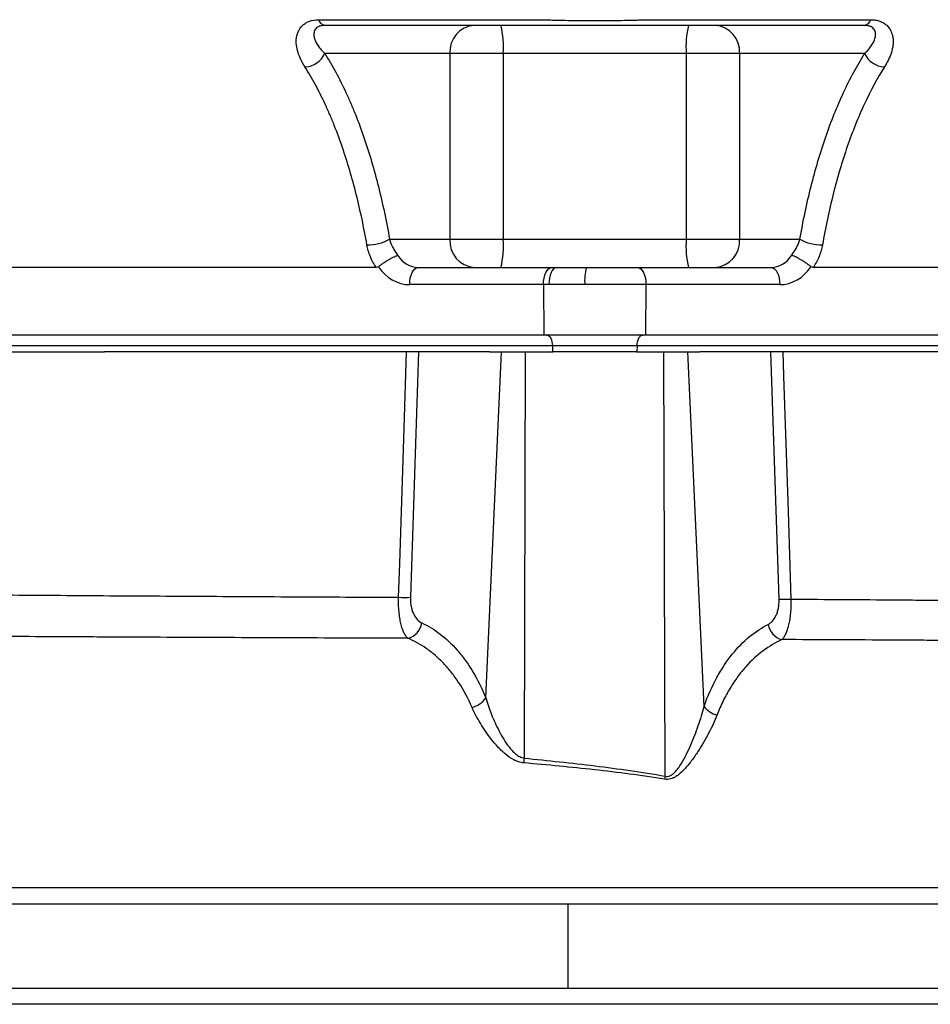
# Model space of a CAD drawing. Header units: millimetres. Extents: x 2169 to 3639, y 1062 to 4821.
# Tile 3 of 13: x 2634 to 2958, y 1537 to 1887. Entities that reach past the tile are written whole.
import ezdxf

# ---------------------------------------------------------------- set-up
doc = ezdxf.new("R2010")
doc.units = ezdxf.units.MM
doc.header["$LTSCALE"] = 2

msp = doc.modelspace()

# ---------------------------------------------------------------- linework, layer by layer
at = {"color": 7, "linetype": 'Continuous', "lineweight": 25}
for p, q in [((2740.58, 1887), (2820.35, 1887)), ((2856.9, 1887), (2936.67, 1887)), ((2787.18, 1874.98), (2742.78, 1874.98)), ((2787.18, 1874.98), (2787.18, 1808.98)), ((2806.13, 1874.98), (2787.18, 1874.98)), ((2871.12, 1874.98), (2806.13, 1874.98)), ((2806.13, 1874.98), (2806.13, 1808.98)), ((2890.06, 1874.98), (2871.12, 1874.98)), ((2871.12, 1874.98), (2871.12, 1808.98)), ((2934.47, 1874.98), (2890.06, 1874.98)), ((2890.06, 1874.98), (2890.06, 1808.98)), ((2765.77, 1808.98), (2787.18, 1808.98)), ((2787.18, 1808.98), (2806.13, 1808.98)), ((2806.13, 1808.98), (2871.12, 1808.98)), ((2871.12, 1808.98), (2890.06, 1808.98)), ((2890.06, 1808.98), (2911.47, 1808.98)), ((2761.05, 1798.98), (2490.67, 1798.98)), ((2775.93, 1798.98), (2823.41, 1798.98)), ((2823.41, 1798.98), (2825.05, 1798.98)), ((2825.05, 1798.98), (2835.7, 1798.98)), ((2835.7, 1798.98), (2853.83, 1798.98)), ((2853.83, 1798.98), (2901.32, 1798.98)), ((3186.57, 1798.98), (2916.2, 1798.98)), ((2820.41, 1792.88), (2772.93, 1792.88)), ((2820.41, 1792.88), (2820.57, 1774.98)), ((2822.37, 1792.88), (2820.41, 1792.88)), ((2835.12, 1792.88), (2822.37, 1792.88)), ((2856.83, 1792.88), (2835.12, 1792.88)), ((2856.83, 1792.88), (2856.67, 1774.98)), ((2904.31, 1792.88), (2856.83, 1792.88)), ((2820.57, 1774.98), (2431.57, 1774.98)), ((2856.67, 1774.98), (2820.57, 1774.98)), ((3245.67, 1774.98), (2856.67, 1774.98)), ((2823.58, 1771.12), (2434.58, 1771.12)), ((2853.66, 1771.12), (2823.58, 1771.12)), ((2823.58, 1771.12), (2823.62, 1768.98)), ((2853.66, 1771.12), (2853.62, 1768.98)), ((3242.66, 1771.12), (2853.66, 1771.12)), ((2593.66, 1768.98), (2664.58, 1768.98)), ((2801.26, 1768.98), (2664.58, 1768.98)), ((2776.05, 1768.98), (2773.18, 1681.83)), ((2799.94, 1646.09), (2805.52, 1768.98)), ((2801.26, 1768.98), (2805.52, 1768.98)), ((2805.52, 1768.98), (2814.04, 1768.98)), ((2813.65, 1624.67), (2814.04, 1768.98)), ((2814.04, 1768.98), (2823.76, 1768.98)), ((2853.48, 1768.98), (2823.76, 1768.98)), ((2853.48, 1768.98), (2863.2, 1768.98)), ((2863.61, 1618.28), (2863.2, 1768.98)), ((2863.2, 1768.98), (2871.73, 1768.98)), ((2877.44, 1643.06), (2871.73, 1768.98)), ((2871.73, 1768.98), (2875.98, 1768.98)), ((3012.66, 1768.98), (2875.98, 1768.98)), ((2904.09, 1681.18), (2901.19, 1768.98)), ((2421.4, 1572.98), (2829.1, 1572.98)), ((2829.1, 1572.98), (2829.1, 1542.98)), ((2829.1, 1572.98), (3213.32, 1572.98)), ((2320.68, 1542.98), (2829.1, 1542.98)), ((2829.1, 1542.98), (3213.32, 1542.98))]:
    msp.add_line(p, q, dxfattribs=at)
at = {"color": 7, "linetype": 'Continuous', "lineweight": 25, "flags": 128}
for points in [[(2772.93, 1792.88), (2772.98, 1794.07), (2773.14, 1795.21), (2773.42, 1796.26), (2773.79, 1797.19), (2774.25, 1797.95), (2774.77, 1798.52), (2775.34, 1798.87), (2775.93, 1798.98)], [(2820.41, 1792.88), (2820.46, 1794.07), (2820.63, 1795.21), (2820.9, 1796.26), (2821.27, 1797.19), (2821.73, 1797.95), (2822.25, 1798.52), (2822.82, 1798.87), (2823.41, 1798.98)], [(2825.05, 1798.98), (2824.52, 1798.87), (2824.02, 1798.52), (2823.55, 1797.95), (2823.14, 1797.19), (2822.81, 1796.26), (2822.56, 1795.21), (2822.42, 1794.07), (2822.37, 1792.88)], [(2853.83, 1798.98), (2854.42, 1798.87), (2854.99, 1798.52), (2855.51, 1797.95), (2855.97, 1797.19), (2856.34, 1796.26), (2856.62, 1795.21), (2856.78, 1794.07), (2856.83, 1792.88)], [(2901.32, 1798.98), (2901.91, 1798.87), (2902.48, 1798.52), (2903, 1797.95), (2903.46, 1797.19), (2903.83, 1796.26), (2904.1, 1795.21), (2904.27, 1794.07), (2904.31, 1792.88)], [(2821.59, 1774.98), (2821.97, 1774.91), (2822.34, 1774.69), (2822.68, 1774.34), (2822.98, 1773.86), (2823.22, 1773.28), (2823.41, 1772.61), (2823.53, 1771.88), (2823.58, 1771.12)], [(2853.66, 1771.12), (2853.71, 1771.88), (2853.83, 1772.61), (2854.02, 1773.28), (2854.27, 1773.86), (2854.57, 1774.34), (2854.91, 1774.69), (2855.28, 1774.91), (2855.66, 1774.98)], [(2768.97, 1681.83), (2769.36, 1693.81), (2770.92, 1741.73), (2771.81, 1768.98)], [(2905.43, 1768.98), (2905.71, 1760.32), (2907.28, 1712.4), (2908.3, 1681.18)]]:
    msp.add_lwpolyline(points, dxfattribs=at)
at = {"color": 7, "linetype": 'Continuous', "lineweight": 25}
for centre, radius, start, end in [((2743.3, 1887.77), 2.82, 195.8219, 260.3146), ((2933.95, 1887.77), 2.82, 279.6854, 344.1781), ((2796.57, 1875.61), 9.4, 94.4019, 183.8113), ((2774.74, 1877.47), 31.48, 355.4756, 13.8126), ((2902.5, 1877.47), 31.48, 166.1874, 184.5244), ((2880.68, 1875.61), 9.4, 356.1887, 85.5981), ((2735.47, 1878.29), 8.02, 271.8043, 335.6447), ((2941.77, 1878.29), 8.02, 204.3553, 268.1957), ((2757.98, 1823.33), 16.32, 269.1572, 298.4974), ((2796.57, 1808.36), 9.4, 176.1887, 265.5981), ((2774.74, 1806.5), 31.48, 346.1874, 4.5244), ((2902.5, 1806.5), 31.48, 175.4756, 193.8126), ((2880.68, 1808.36), 9.4, 274.4019, 3.8113), ((2919.26, 1823.33), 16.32, 241.5026, 270.8428), ((2851.51, 1794.41), 16.46, 163.8686, 185.3338), ((2771.07, 1746.64), 64.84, 268.1404, 271.8596), ((2906.19, 1745.99), 64.84, 268.1405, 271.8595), ((2770.79, 1673.6), 6.51, 283.1993, 352.2137), ((2906.74, 1673.2), 6.6, 188.6498, 255.5174), ((2793.02, 1650.88), 8.41, 284.1096, 325.3307), ((2884.19, 1648.27), 8.52, 217.6816, 255.4111), ((2714.26, 1634.66), 99.89, 353.2997, 354.2625), ((3000.32, 1594.08), 138.83, 169.9614, 170.4084)]:
    msp.add_arc(centre, radius, start, end, dxfattribs=at)
for centre, major_axis, ratio, start_param, end_param in [((2775.79, 1808.98), (-0.56, 9.99), 0.865352, 2.127583, 3.093407), ((2901.45, 1808.98), (0.56, 9.99), 0.865352, 3.189778, 4.155602), ((2772.79, 1808.88), (-0.56, 15.99), 0.865762, 2.187353, 3.111406), ((2904.45, 1808.88), (0.56, 15.99), 0.865762, 3.17178, 4.095833)]:
    msp.add_ellipse(centre, major_axis=major_axis, ratio=ratio, start_param=start_param, end_param=end_param, dxfattribs=at)
for points, knots in [([(2735.72, 1870.28), (2735.46, 1870.7), (2735.2, 1871.11), (2734.73, 1871.94), (2734.51, 1872.36), (2733.89, 1873.63), (2733.54, 1874.49), (2733, 1876.23), (2732.81, 1877.11), (2732.62, 1878.84), (2732.61, 1879.7), (2732.78, 1880.96), (2732.87, 1881.37), (2733.1, 1882.19), (2733.25, 1882.58), (2733.61, 1883.34), (2733.83, 1883.7), (2734.33, 1884.39), (2734.62, 1884.72), (2735.28, 1885.33), (2735.64, 1885.6), (2736.45, 1886.09), (2736.89, 1886.3), (2738.32, 1886.82), (2739.39, 1887), (2740.58, 1887)], [0, 0, 0, 0, 0.0625, 0.0625, 0.125, 0.125, 0.25, 0.25, 0.375, 0.375, 0.5, 0.5, 0.5625, 0.5625, 0.625, 0.625, 0.6875, 0.6875, 0.75, 0.75, 0.8125, 0.8125, 0.875, 0.875, 1, 1, 1, 1]), ([(2820.35, 1887), (2820.69, 1886.98), (2821.05, 1886.97), (2821.76, 1886.94), (2822.12, 1886.93), (2823.21, 1886.89), (2823.94, 1886.87), (2826.15, 1886.81), (2827.67, 1886.78), (2832.31, 1886.7), (2835.45, 1886.67), (2840.2, 1886.67), (2841.8, 1886.68), (2844.95, 1886.7), (2846.5, 1886.72), (2849.56, 1886.78), (2851.07, 1886.81), (2853.29, 1886.87), (2854.03, 1886.89), (2855.12, 1886.93), (2855.48, 1886.94), (2856.19, 1886.97), (2856.55, 1886.98), (2856.9, 1887)], [0, 0, 0, 0, 0.03125, 0.03125, 0.0625, 0.0625, 0.125, 0.125, 0.25, 0.25, 0.5, 0.5, 0.625, 0.625, 0.75, 0.75, 0.875, 0.875, 0.9375, 0.9375, 0.96875, 0.96875, 1, 1, 1, 1]), ([(2936.67, 1887), (2937.26, 1887), (2937.83, 1886.95), (2938.91, 1886.77), (2939.43, 1886.64), (2940.37, 1886.29), (2940.81, 1886.08), (2941.61, 1885.59), (2941.98, 1885.31), (2942.96, 1884.4), (2943.46, 1883.7), (2944, 1882.56), (2944.15, 1882.16), (2944.38, 1881.35), (2944.47, 1880.94), (2944.58, 1880.1), (2944.6, 1879.67), (2944.6, 1878.81), (2944.58, 1878.37), (2944.43, 1877.06), (2944.23, 1876.19), (2943.7, 1874.47), (2943.35, 1873.62), (2942.74, 1872.36), (2942.51, 1871.94), (2942.04, 1871.11), (2941.79, 1870.7), (2941.52, 1870.28)], [0, 0, 0, 0, 0.0625, 0.0625, 0.125, 0.125, 0.1875, 0.1875, 0.25, 0.25, 0.375, 0.375, 0.4375, 0.4375, 0.5, 0.5, 0.5625, 0.5625, 0.625, 0.625, 0.75, 0.75, 0.875, 0.875, 0.9375, 0.9375, 1, 1, 1, 1]), ([(2742.82, 1884.98), (2742.37, 1884.98), (2741.97, 1884.95), (2741.22, 1884.8), (2740.89, 1884.68), (2740.3, 1884.41), (2740.06, 1884.24), (2739.65, 1883.88), (2739.48, 1883.68), (2739.07, 1883.05), (2738.94, 1882.59), (2738.87, 1881.87), (2738.87, 1881.62), (2738.92, 1881.13), (2738.96, 1880.89), (2739.13, 1880.15), (2739.32, 1879.66), (2739.79, 1878.68), (2740.08, 1878.2), (2740.73, 1877.25), (2741.09, 1876.78), (2741.89, 1875.87), (2742.32, 1875.43), (2742.78, 1874.98)], [0, 0, 0, 0, 0.0625, 0.0625, 0.125, 0.125, 0.1875, 0.1875, 0.25, 0.25, 0.375, 0.375, 0.4375, 0.4375, 0.5, 0.5, 0.625, 0.625, 0.75, 0.75, 0.875, 0.875, 1, 1, 1, 1]), ([(2934.42, 1884.98), (2918.66, 1884.98), (2895.01, 1884.98), (2869.39, 1884.98), (2859.53, 1884.98), (2856.58, 1884.98), (2855.59, 1884.98), (2853.62, 1884.98), (2852.6, 1884.98), (2850.51, 1884.98), (2849.44, 1884.98), (2847.28, 1884.98), (2846.18, 1884.98), (2843.96, 1884.98), (2842.84, 1884.98), (2840.57, 1884.98), (2839.42, 1884.98), (2836.02, 1884.98), (2833.78, 1884.98), (2830.44, 1884.98), (2829.34, 1884.98), (2827.19, 1884.98), (2826.14, 1884.98), (2824.61, 1884.98), (2824.1, 1884.98), (2823.1, 1884.98), (2822.62, 1884.98), (2821.15, 1884.98), (2818.21, 1884.98), (2807.44, 1884.98), (2781.98, 1884.98), (2758.49, 1884.98), (2742.82, 1884.98)], [0, 0, 0, 0, 0.25, 0.375, 0.40625, 0.40625, 0.421875, 0.421875, 0.4375, 0.4375, 0.453125, 0.453125, 0.46875, 0.46875, 0.484375, 0.484375, 0.5, 0.5, 0.53125, 0.53125, 0.546875, 0.546875, 0.5625, 0.5625, 0.570312, 0.570312, 0.578125, 0.578125, 0.59375, 0.625, 0.75, 1, 1, 1, 1]), ([(2934.47, 1874.98), (2934.92, 1875.43), (2935.35, 1875.87), (2936.15, 1876.78), (2936.51, 1877.24), (2937.16, 1878.19), (2937.45, 1878.67), (2937.92, 1879.64), (2938.11, 1880.14), (2938.34, 1881.13), (2938.39, 1881.62), (2938.33, 1882.34), (2938.28, 1882.58), (2938.14, 1883.03), (2938.04, 1883.26), (2937.77, 1883.68), (2937.6, 1883.88), (2937.18, 1884.24), (2936.94, 1884.41), (2936.51, 1884.61), (2936.36, 1884.67), (2936.02, 1884.78), (2935.84, 1884.83), (2935.28, 1884.94), (2934.87, 1884.98), (2934.42, 1884.98)], [0, 0, 0, 0, 0.125, 0.125, 0.25, 0.25, 0.375, 0.375, 0.5, 0.5, 0.625, 0.625, 0.6875, 0.6875, 0.75, 0.75, 0.8125, 0.8125, 0.875, 0.875, 0.90625, 0.90625, 0.9375, 0.9375, 1, 1, 1, 1]), ([(2742.78, 1874.98), (2745.47, 1870.74), (2747.96, 1866.1), (2750.86, 1859.86), (2751.43, 1858.58), (2752.54, 1855.99), (2753.09, 1854.68), (2754.69, 1850.67), (2755.7, 1847.93), (2758.58, 1839.56), (2760.29, 1833.74), (2763.32, 1821.69), (2764.64, 1815.44), (2765.77, 1808.98)], [0, 0, 0, 0, 0.25, 0.25, 0.3125, 0.3125, 0.375, 0.375, 0.5, 0.5, 0.75, 0.75, 1, 1, 1, 1]), ([(2911.47, 1808.98), (2912.6, 1815.44), (2913.92, 1821.71), (2916.22, 1830.81), (2917.03, 1833.79), (2918.76, 1839.65), (2919.69, 1842.54), (2922.59, 1850.95), (2924.7, 1856.23), (2929.3, 1866.13), (2931.78, 1870.74), (2934.47, 1874.98)], [0, 0, 0, 0, 0.25, 0.25, 0.375, 0.375, 0.5, 0.5, 0.75, 0.75, 1, 1, 1, 1]), ([(2757.74, 1807.01), (2756.66, 1813.19), (2755.4, 1819.17), (2752.5, 1830.72), (2750.86, 1836.28), (2748.11, 1844.3), (2747.15, 1846.92), (2745.62, 1850.76), (2745.09, 1852.03), (2744.03, 1854.51), (2743.48, 1855.74), (2741.81, 1859.34), (2740.65, 1861.67), (2738.25, 1866.11), (2737.01, 1868.24), (2735.72, 1870.28)], [0, 0, 0, 0, 0.25, 0.25, 0.5, 0.5, 0.625, 0.625, 0.6875, 0.6875, 0.75, 0.75, 0.875, 0.875, 1, 1, 1, 1]), ([(2941.52, 1870.28), (2938.95, 1866.21), (2936.57, 1861.8), (2932.18, 1852.33), (2930.16, 1847.27), (2927.38, 1839.23), (2926.5, 1836.46), (2924.84, 1830.83), (2924.05, 1827.96), (2921.85, 1819.2), (2920.58, 1813.19), (2919.5, 1807.01)], [0, 0, 0, 0, 0.25, 0.25, 0.5, 0.5, 0.625, 0.625, 0.75, 0.75, 1, 1, 1, 1]), ([(2765.77, 1808.98), (2766.05, 1808), (2766.43, 1807.02), (2767.18, 1805.58), (2767.46, 1805.1), (2768.06, 1804.17), (2768.39, 1803.73), (2768.75, 1803.3)], [0, 0, 0, 0, 0.5, 0.5, 0.75, 0.75, 1, 1, 1, 1]), ([(2908.5, 1803.3), (2908.85, 1803.73), (2909.19, 1804.18), (2909.79, 1805.1), (2910.07, 1805.57), (2910.56, 1806.53), (2910.79, 1807.02), (2911.17, 1808), (2911.34, 1808.49), (2911.47, 1808.98)], [0, 0, 0, 0, 0.25, 0.25, 0.5, 0.5, 0.75, 0.75, 1, 1, 1, 1]), ([(2761.05, 1798.98), (2760.63, 1799.59), (2760.24, 1800.23), (2759.53, 1801.53), (2759.22, 1802.2), (2758.39, 1804.23), (2757.99, 1805.61), (2757.74, 1807.01)], [0, 0, 0, 0, 0.25, 0.25, 0.5, 0.5, 1, 1, 1, 1]), ([(2919.5, 1807.01), (2919.38, 1806.31), (2919.22, 1805.61), (2918.81, 1804.22), (2918.57, 1803.52), (2918.02, 1802.17), (2917.7, 1801.51), (2917, 1800.22), (2916.62, 1799.59), (2916.2, 1798.98)], [0, 0, 0, 0, 0.25, 0.25, 0.5, 0.5, 0.75, 0.75, 1, 1, 1, 1]), ([(2761.82, 1799.24), (2762.1, 1799.47), (2762.39, 1799.69), (2763.01, 1800.15), (2763.33, 1800.38), (2763.99, 1800.83), (2764.31, 1801.04), (2764.97, 1801.46), (2765.31, 1801.67), (2765.94, 1802.04), (2766.26, 1802.22), (2766.86, 1802.54), (2767.14, 1802.68), (2767.67, 1802.92), (2767.92, 1803.03), (2768.26, 1803.15), (2768.37, 1803.19), (2768.57, 1803.25), (2768.66, 1803.28), (2768.75, 1803.3)], [0, 0, 0, 0, 0.125, 0.125, 0.25, 0.25, 0.375, 0.375, 0.5, 0.5, 0.625, 0.625, 0.75, 0.75, 0.875, 0.875, 0.9375, 0.9375, 1, 1, 1, 1]), ([(2915.43, 1799.24), (2915.15, 1799.47), (2914.85, 1799.69), (2914.23, 1800.15), (2913.91, 1800.38), (2913.26, 1800.83), (2912.93, 1801.04), (2912.27, 1801.46), (2911.94, 1801.67), (2911.3, 1802.04), (2910.99, 1802.22), (2910.39, 1802.54), (2910.1, 1802.68), (2909.57, 1802.92), (2909.32, 1803.03), (2908.98, 1803.15), (2908.88, 1803.19), (2908.68, 1803.25), (2908.58, 1803.28), (2908.5, 1803.3)], [0, 0, 0, 0, 0.125, 0.125, 0.25, 0.25, 0.375, 0.375, 0.5, 0.5, 0.625, 0.625, 0.75, 0.75, 0.875, 0.875, 0.9375, 0.9375, 1, 1, 1, 1]), ([(2509.92, 1683.69), (2517.97, 1683.62), (2526.46, 1683.55), (2539.87, 1683.43), (2544.45, 1683.39), (2551.5, 1683.33), (2553.87, 1683.31), (2558.68, 1683.26), (2561.11, 1683.24), (2573.32, 1683.14), (2583.41, 1683.05), (2604.18, 1682.87), (2614.86, 1682.78), (2636.83, 1682.61), (2648.12, 1682.53), (2665.51, 1682.41), (2671.39, 1682.37), (2683.29, 1682.3), (2689.27, 1682.26), (2707.32, 1682.15), (2719.47, 1682.08), (2744.03, 1681.95), (2756.44, 1681.89), (2768.97, 1681.83)], [0, 0, 0, 0, 0.125, 0.125, 0.1875, 0.1875, 0.21875, 0.21875, 0.25, 0.25, 0.375, 0.375, 0.5, 0.5, 0.625, 0.625, 0.6875, 0.6875, 0.75, 0.75, 0.875, 0.875, 1, 1, 1, 1]), ([(2772.28, 1667.26), (2772.03, 1667.47), (2771.79, 1667.75), (2771.32, 1668.4), (2771.1, 1668.79), (2770.68, 1669.66), (2770.48, 1670.15), (2770.12, 1671.24), (2769.95, 1671.83), (2769.65, 1673.1), (2769.51, 1673.79), (2769.29, 1675.25), (2769.19, 1676.01), (2769.05, 1677.59), (2769, 1678.42), (2768.95, 1680.11), (2768.95, 1680.96), (2768.97, 1681.83)], [0, 0, 0, 0, 0.125, 0.125, 0.25, 0.25, 0.375, 0.375, 0.5, 0.5, 0.625, 0.625, 0.75, 0.75, 0.875, 0.875, 1, 1, 1, 1]), ([(2773.18, 1681.83), (2773.16, 1681.25), (2773.17, 1680.68), (2773.26, 1679.57), (2773.34, 1679.02), (2773.55, 1678), (2773.68, 1677.51), (2773.99, 1676.59), (2774.16, 1676.17), (2774.74, 1675), (2775.2, 1674.35), (2776.17, 1673.34), (2776.69, 1672.97), (2777.24, 1672.71)], [0, 0, 0, 0, 0.125, 0.125, 0.25, 0.25, 0.375, 0.375, 0.5, 0.5, 0.75, 0.75, 1, 1, 1, 1]), ([(2900.21, 1672.21), (2900.74, 1672.48), (2901.24, 1672.86), (2902.18, 1673.87), (2902.61, 1674.52), (2903.16, 1675.67), (2903.33, 1676.09), (2903.62, 1676.99), (2903.74, 1677.46), (2903.94, 1678.46), (2904.01, 1678.99), (2904.09, 1680.07), (2904.11, 1680.62), (2904.09, 1681.18)], [0, 0, 0, 0, 0.25, 0.25, 0.5, 0.5, 0.625, 0.625, 0.75, 0.75, 0.875, 0.875, 1, 1, 1, 1]), ([(2908.3, 1681.18), (2908.31, 1680.33), (2908.31, 1679.5), (2908.27, 1678.28), (2908.25, 1677.87), (2908.2, 1677.07), (2908.17, 1676.67), (2908.07, 1675.51), (2907.97, 1674.76), (2907.75, 1673.34), (2907.62, 1672.66), (2907.33, 1671.4), (2907.17, 1670.82), (2906.82, 1669.74), (2906.62, 1669.25), (2906.22, 1668.37), (2906.01, 1667.99), (2905.57, 1667.32), (2905.33, 1667.04), (2905.09, 1666.81)], [0, 0, 0, 0, 0.125, 0.125, 0.1875, 0.1875, 0.25, 0.25, 0.375, 0.375, 0.5, 0.5, 0.625, 0.625, 0.75, 0.75, 0.875, 0.875, 1, 1, 1, 1]), ([(2908.3, 1681.18), (2920.82, 1681.1), (2933.28, 1681.01), (2948.77, 1680.89), (2951.86, 1680.87), (2958.04, 1680.82), (2961.12, 1680.79), (2970.32, 1680.72), (2976.38, 1680.67), (2994.39, 1680.51), (3006.15, 1680.4), (3029.16, 1680.16), (3040.42, 1680.04), (3062.44, 1679.77), (3073.2, 1679.62), (3086.34, 1679.43), (3088.95, 1679.39), (3094.11, 1679.31), (3096.66, 1679.27), (3104.25, 1679.14), (3109.21, 1679.06), (3123.77, 1678.8), (3133.08, 1678.62), (3150.88, 1678.26), (3159.38, 1678.07), (3167.47, 1677.89)], [0, 0, 0, 0, 0.125, 0.125, 0.15625, 0.15625, 0.1875, 0.1875, 0.25, 0.25, 0.375, 0.375, 0.5, 0.5, 0.625, 0.625, 0.65625, 0.65625, 0.6875, 0.6875, 0.75, 0.75, 0.875, 0.875, 1, 1, 1, 1]), ([(2777.24, 1672.71), (2779.47, 1671.68), (2781.63, 1670.38), (2785.82, 1667.19), (2787.85, 1665.3), (2790.28, 1662.52), (2790.76, 1661.94), (2791.71, 1660.76), (2792.17, 1660.14), (2793.54, 1658.25), (2794.42, 1656.92), (2796.97, 1652.68), (2798.53, 1649.56), (2799.94, 1646.09)], [0, 0, 0, 0, 0.25, 0.25, 0.5, 0.5, 0.5625, 0.5625, 0.625, 0.625, 0.75, 0.75, 1, 1, 1, 1]), ([(2877.44, 1643.06), (2878.78, 1646.83), (2880.31, 1650.23), (2882.83, 1654.86), (2883.72, 1656.32), (2885.1, 1658.4), (2885.57, 1659.08), (2886.52, 1660.38), (2887, 1661), (2889.44, 1664.02), (2891.48, 1666.09), (2895.73, 1669.6), (2897.93, 1671.05), (2900.21, 1672.21)], [0, 0, 0, 0, 0.25, 0.25, 0.375, 0.375, 0.4375, 0.4375, 0.5, 0.5, 0.75, 0.75, 1, 1, 1, 1]), ([(2772.28, 1667.26), (2758.94, 1667.3), (2745.75, 1667.35), (2719.62, 1667.45), (2706.69, 1667.51), (2687.49, 1667.59), (2681.13, 1667.62), (2671.64, 1667.67), (2668.48, 1667.69), (2662.23, 1667.72), (2659.12, 1667.73), (2643.68, 1667.81), (2631.66, 1667.88), (2608.28, 1668.03), (2596.91, 1668.1), (2574.82, 1668.25), (2564.11, 1668.32), (2551.13, 1668.41), (2548.55, 1668.43), (2543.45, 1668.47), (2540.93, 1668.48), (2533.47, 1668.53), (2528.62, 1668.57), (2514.43, 1668.67), (2505.46, 1668.73), (2496.97, 1668.79)], [0, 0, 0, 0, 0.125, 0.125, 0.25, 0.25, 0.3125, 0.3125, 0.34375, 0.34375, 0.375, 0.375, 0.5, 0.5, 0.625, 0.625, 0.75, 0.75, 0.78125, 0.78125, 0.8125, 0.8125, 0.875, 0.875, 1, 1, 1, 1]), ([(2795.07, 1642.72), (2793.66, 1645.94), (2792.09, 1648.83), (2789.54, 1652.73), (2788.66, 1653.96), (2786.83, 1656.28), (2785.88, 1657.38), (2783.93, 1659.42), (2782.93, 1660.37), (2780.89, 1662.12), (2779.85, 1662.92), (2776.68, 1665.13), (2774.5, 1666.32), (2772.28, 1667.26)], [0, 0, 0, 0, 0.25, 0.25, 0.375, 0.375, 0.5, 0.5, 0.625, 0.625, 0.75, 0.75, 1, 1, 1, 1]), ([(2905.09, 1666.81), (2902.8, 1665.75), (2900.58, 1664.44), (2896.3, 1661.25), (2894.24, 1659.37), (2891.78, 1656.61), (2891.29, 1656.04), (2890.33, 1654.85), (2889.85, 1654.24), (2888.45, 1652.33), (2887.56, 1650.98), (2885.83, 1648.12), (2885.01, 1646.61), (2883.46, 1643.43), (2882.72, 1641.77), (2882.04, 1640.02)], [0, 0, 0, 0, 0.25, 0.25, 0.5, 0.5, 0.5625, 0.5625, 0.625, 0.625, 0.75, 0.75, 0.875, 0.875, 1, 1, 1, 1]), ([(3176.85, 1664.3), (3168.49, 1664.44), (3159.69, 1664.58), (3141.21, 1664.85), (3131.53, 1664.99), (3116.34, 1665.18), (3111.17, 1665.25), (3103.24, 1665.34), (3100.57, 1665.37), (3095.17, 1665.44), (3092.44, 1665.47), (3078.68, 1665.62), (3067.4, 1665.73), (3044.27, 1665.93), (3032.44, 1666.03), (3008.22, 1666.21), (2995.83, 1666.29), (2976.85, 1666.42), (2970.45, 1666.45), (2960.74, 1666.51), (2957.49, 1666.53), (2950.98, 1666.57), (2947.72, 1666.59), (2931.41, 1666.68), (2918.29, 1666.74), (2905.09, 1666.81)], [0, 0, 0, 0, 0.125, 0.125, 0.25, 0.25, 0.3125, 0.3125, 0.34375, 0.34375, 0.375, 0.375, 0.5, 0.5, 0.625, 0.625, 0.75, 0.75, 0.8125, 0.8125, 0.84375, 0.84375, 0.875, 0.875, 1, 1, 1, 1]), ([(2799.94, 1646.09), (2800.5, 1644.14), (2801.18, 1642.18), (2802.35, 1639.23), (2802.77, 1638.24), (2803.67, 1636.28), (2804.15, 1635.29), (2805.17, 1633.35), (2805.71, 1632.39), (2806.88, 1630.5), (2807.5, 1629.58), (2808.55, 1628.23), (2808.91, 1627.79), (2809.69, 1626.96), (2810.09, 1626.56), (2810.98, 1625.83), (2811.46, 1625.49), (2812.49, 1624.95), (2813.06, 1624.75), (2813.65, 1624.67)], [0, 0, 0, 0, 0.25, 0.25, 0.375, 0.375, 0.5, 0.5, 0.625, 0.625, 0.75, 0.75, 0.8125, 0.8125, 0.875, 0.875, 0.9375, 0.9375, 1, 1, 1, 1]), ([(2813.47, 1623), (2812.82, 1623.06), (2812.2, 1623.2), (2811, 1623.58), (2810.42, 1623.83), (2808.74, 1624.71), (2807.74, 1625.43), (2806.33, 1626.62), (2805.87, 1627.03), (2805, 1627.87), (2804.58, 1628.3), (2803.36, 1629.61), (2802.6, 1630.52), (2801.16, 1632.35), (2800.48, 1633.29), (2799.19, 1635.17), (2798.58, 1636.12), (2796.88, 1638.95), (2795.9, 1640.84), (2795.07, 1642.72)], [0, 0, 0, 0, 0.0625, 0.0625, 0.125, 0.125, 0.25, 0.25, 0.3125, 0.3125, 0.375, 0.375, 0.5, 0.5, 0.625, 0.625, 0.75, 0.75, 1, 1, 1, 1]), ([(2863.61, 1618.28), (2863.93, 1618.2), (2864.27, 1618.18), (2864.92, 1618.26), (2865.23, 1618.36), (2865.82, 1618.65), (2866.09, 1618.83), (2866.6, 1619.22), (2866.84, 1619.44), (2867.52, 1620.13), (2867.92, 1620.63), (2868.67, 1621.65), (2869.02, 1622.18), (2870.03, 1623.81), (2870.62, 1624.93), (2871.75, 1627.18), (2872.28, 1628.32), (2873.76, 1631.72), (2874.64, 1634), (2876.19, 1638.54), (2876.88, 1640.8), (2877.44, 1643.06)], [0, 0, 0, 0, 0.03125, 0.03125, 0.0625, 0.0625, 0.09375, 0.09375, 0.125, 0.125, 0.1875, 0.1875, 0.25, 0.25, 0.375, 0.375, 0.5, 0.5, 0.75, 0.75, 1, 1, 1, 1]), ([(2882.04, 1640.02), (2881.2, 1637.86), (2880.2, 1635.7), (2877.94, 1631.37), (2876.68, 1629.19), (2874.57, 1625.95), (2873.82, 1624.87), (2872.23, 1622.76), (2871.39, 1621.72), (2870.01, 1620.25), (2869.53, 1619.78), (2868.52, 1618.89), (2867.97, 1618.47), (2867.1, 1617.94), (2866.79, 1617.78), (2866.16, 1617.5), (2865.84, 1617.38), (2865.17, 1617.21), (2864.82, 1617.16), (2864.12, 1617.13), (2863.77, 1617.15), (2863.42, 1617.21)], [0, 0, 0, 0, 0.25, 0.25, 0.5, 0.5, 0.625, 0.625, 0.75, 0.75, 0.8125, 0.8125, 0.875, 0.875, 0.90625, 0.90625, 0.9375, 0.9375, 0.96875, 0.96875, 1, 1, 1, 1]), ([(2863.42, 1617.21), (2859.28, 1617.89), (2855.13, 1618.49), (2846.82, 1619.59), (2842.66, 1620.09), (2834.33, 1621.01), (2830.16, 1621.44), (2821.82, 1622.24), (2817.64, 1622.63), (2813.47, 1623)], [0, 0, 0, 0, 0.25, 0.25, 0.5, 0.5, 0.75, 0.75, 1, 1, 1, 1]), ([(2813.65, 1624.67), (2817.83, 1624.26), (2822, 1623.83), (2830.35, 1622.94), (2834.52, 1622.47), (2842.85, 1621.45), (2847.02, 1620.9), (2855.33, 1619.69), (2859.47, 1619.03), (2863.61, 1618.28)], [0, 0, 0, 0, 0.25, 0.25, 0.5, 0.5, 0.75, 0.75, 1, 1, 1, 1]), ([(2426.61, 1578.71), (2432.54, 1578.71), (2438.7, 1578.71), (2448.27, 1578.71), (2451.52, 1578.71), (2458.13, 1578.71), (2461.5, 1578.71), (2478.58, 1578.71), (2492.91, 1578.71), (2522.84, 1578.71), (2538.44, 1578.71), (2562.78, 1578.71), (2571.06, 1578.71), (2583.71, 1578.71), (2587.96, 1578.71), (2594.41, 1578.71), (2596.57, 1578.71), (2600.91, 1578.71), (2603.09, 1578.71), (2622.75, 1578.71), (2640.53, 1578.71), (2676.72, 1578.71), (2695.12, 1578.71), (2723.17, 1578.71), (2732.6, 1578.71), (2746.86, 1578.71), (2751.63, 1578.71), (2761.21, 1578.71), (2766.03, 1578.71), (2790.07, 1578.71), (2809.24, 1578.71), (2847.46, 1578.71), (2866.5, 1578.71), (2894.95, 1578.71), (2904.42, 1578.71), (2918.6, 1578.71), (2923.32, 1578.71), (2930.4, 1578.71), (2932.76, 1578.71), (2937.46, 1578.71), (2939.81, 1578.71), (2960.84, 1578.71), (2979.07, 1578.71), (3014.61, 1578.71), (3031.92, 1578.71), (3057.19, 1578.71), (3065.5, 1578.71), (3075.74, 1578.71), (3077.78, 1578.71), (3081.84, 1578.71), (3083.86, 1578.71), (3089.89, 1578.71), (3093.86, 1578.71), (3113.45, 1578.71), (3128.3, 1578.71), (3156.44, 1578.71), (3169.72, 1578.71), (3185.34, 1578.71), (3188.41, 1578.71), (3192.94, 1578.71), (3194.44, 1578.71), (3197.42, 1578.71), (3198.89, 1578.71), (3206.18, 1578.71), (3211.75, 1578.71), (3217.05, 1578.71)], [0, 0, 0, 0, 0.03125, 0.03125, 0.046875, 0.046875, 0.0625, 0.0625, 0.125, 0.125, 0.1875, 0.1875, 0.21875, 0.21875, 0.234375, 0.234375, 0.242187, 0.242187, 0.25, 0.25, 0.3125, 0.3125, 0.375, 0.375, 0.40625, 0.40625, 0.421875, 0.421875, 0.4375, 0.4375, 0.5, 0.5, 0.5625, 0.5625, 0.59375, 0.59375, 0.609375, 0.609375, 0.617187, 0.617187, 0.625, 0.625, 0.6875, 0.6875, 0.75, 0.75, 0.78125, 0.78125, 0.789062, 0.789062, 0.796875, 0.796875, 0.8125, 0.8125, 0.875, 0.875, 0.9375, 0.9375, 0.953125, 0.953125, 0.960938, 0.960938, 0.96875, 0.96875, 1, 1, 1, 1]), ([(3295.18, 1537.25), (3294.5, 1537.25), (3293.03, 1537.25), (3290.24, 1537.25), (3289.63, 1537.25), (3288.33, 1537.25), (3287.62, 1537.25), (3285.37, 1537.25), (3283.69, 1537.25), (3278.1, 1537.25), (3273.66, 1537.25), (3263.36, 1537.26), (3257.51, 1537.26), (3249.29, 1537.26), (3247.6, 1537.26), (3244.13, 1537.26), (3242.34, 1537.26), (3236.88, 1537.26), (3233.07, 1537.26), (3221.2, 1537.26), (3212.67, 1537.26), (3194.41, 1537.26), (3184.68, 1537.26), (3169.2, 1537.26), (3163.89, 1537.26), (3155.69, 1537.26), (3152.92, 1537.26), (3147.31, 1537.26), (3144.46, 1537.26), (3130.11, 1537.26), (3118.21, 1537.26), (3093.54, 1537.26), (3080.79, 1537.26), (3054.44, 1537.26), (3040.85, 1537.26), (3023.31, 1537.26), (3019.78, 1537.26), (3012.66, 1537.26), (3009.08, 1537.26), (2998.32, 1537.26), (2991.1, 1537.26), (2969.29, 1537.26), (2954.56, 1537.26), (2924.73, 1537.26), (2909.63, 1537.26), (2886.69, 1537.26), (2879, 1537.26), (2867.38, 1537.26), (2863.49, 1537.26), (2855.72, 1537.26), (2851.83, 1537.26), (2840.19, 1537.26), (2832.45, 1537.26), (2816.98, 1537.26), (2809.26, 1537.26), (2786.15, 1537.26), (2770.8, 1537.26), (2740.2, 1537.26), (2724.96, 1537.26), (2705.97, 1537.26), (2702.17, 1537.26), (2694.62, 1537.26), (2690.86, 1537.26), (2679.64, 1537.26), (2672.23, 1537.26), (2650.2, 1537.26), (2635.8, 1537.26), (2607.55, 1537.26), (2593.71, 1537.26), (2573.36, 1537.26), (2566.64, 1537.26), (2553.36, 1537.26), (2546.77, 1537.26), (2514.53, 1537.26), (2490.68, 1537.26), (2457.74, 1537.26), (2447.23, 1537.26), (2434.7, 1537.26), (2432.23, 1537.26), (2427.34, 1537.26), (2424.92, 1537.26), (2417.79, 1537.26), (2413.2, 1537.26), (2399.9, 1537.26), (2391.66, 1537.26), (2376.44, 1537.26), (2369.45, 1537.26), (2356.71, 1537.26), (2350.97, 1537.26), (2344.59, 1537.26), (2343.35, 1537.26), (2340.97, 1537.26), (2339.83, 1537.26), (2336.53, 1537.26), (2334.51, 1537.26), (2328.98, 1537.26), (2326, 1537.26), (2321.35, 1537.26), (2319.68, 1537.26), (2318.67, 1537.25)], [0, 0, 0, 0, 0.03125, 0.03125, 0.039063, 0.039063, 0.046875, 0.046875, 0.0625, 0.0625, 0.09375, 0.09375, 0.125, 0.125, 0.132813, 0.132813, 0.140625, 0.140625, 0.15625, 0.15625, 0.1875, 0.1875, 0.21875, 0.21875, 0.234375, 0.234375, 0.242188, 0.242188, 0.25, 0.25, 0.28125, 0.28125, 0.3125, 0.3125, 0.34375, 0.34375, 0.351563, 0.351563, 0.359375, 0.359375, 0.375, 0.375, 0.40625, 0.40625, 0.4375, 0.4375, 0.453125, 0.453125, 0.460938, 0.460938, 0.46875, 0.46875, 0.484375, 0.484375, 0.5, 0.5, 0.53125, 0.53125, 0.5625, 0.5625, 0.570313, 0.570313, 0.578125, 0.578125, 0.59375, 0.59375, 0.625, 0.625, 0.65625, 0.65625, 0.671875, 0.671875, 0.6875, 0.6875, 0.75, 0.75, 0.78125, 0.78125, 0.789063, 0.789063, 0.796875, 0.796875, 0.8125, 0.8125, 0.84375, 0.84375, 0.875, 0.875, 0.90625, 0.90625, 0.914063, 0.914063, 0.921875, 0.921875, 0.9375, 0.9375, 0.96875, 0.96875, 1, 1, 1, 1])]:
    msp.add_open_spline(points, degree=3, knots=knots, dxfattribs=at)
for points in [[(2761.82, 1799.24), (2761.59, 1799.06), (2761.32, 1798.98), (2761.05, 1798.98)], [(2916.2, 1798.98), (2915.92, 1798.98), (2915.65, 1799.06), (2915.43, 1799.24)]]:
    msp.add_open_spline(points, degree=3, dxfattribs=at)

doc.saveas('drawing.dxf')
